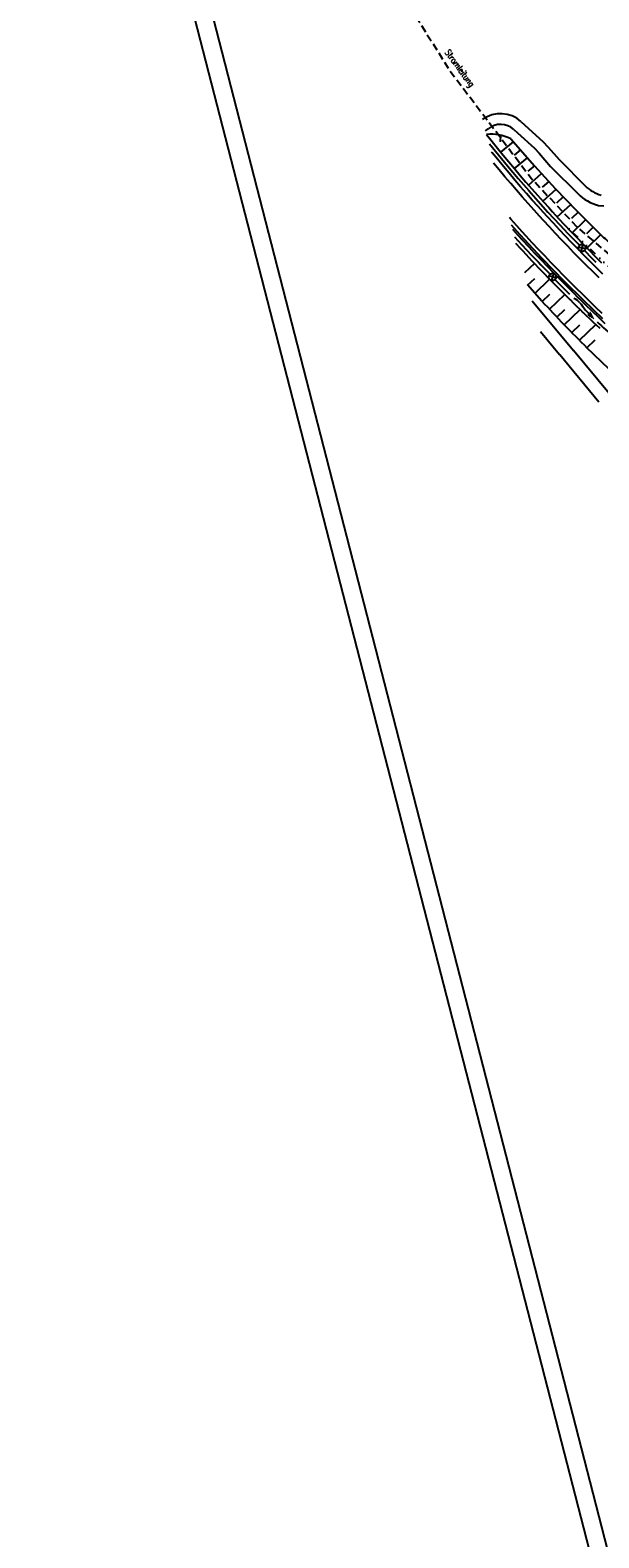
# Model space of a CAD drawing. Extents: x 447426 to 448116, y 440349 to 441552.
# Tile 29 of 96: x 447426 to 447585, y 440846 to 441266. Entities that reach past the tile are written whole.
import ezdxf

# ---------------------------------------------------------------- set-up
doc = ezdxf.new("R2010")
doc.units = 0
doc.header["$LTSCALE"] = 2
doc.header["$MEASUREMENT"] = 0
for name, pattern in [('AUSGEZOGEN', [0]), ('GESTRICH-X2', [1.5, 1, -0.5]), ('GETRENNTX3', [3.25, 1, -0.75, 0, -0.75, 0, -0.75])]:
    doc.linetypes.add(name, pattern=pattern)
doc.layers.get('0').update_dxf_attribs({"linetype": 'AUSGEZOGEN'})
for name, color, linetype in [('DB-Andere_Planer', 15, 'CONTINUOUS'), ('DB-Bemassung', 15, 'CONTINUOUS'), ('DB-Strassen', 15, 'CONTINUOUS'), ('Planeinteilung', 250, 'CONTINUOUS'), ('RAHMEN', 7, 'AUSGEZOGEN'), ('STROMLTG', 4, 'AUSGEZOGEN'), ('TELEKOM', 4, 'GETRENNTX3')]:
    doc.layers.add(name, color=color, linetype=linetype)
doc.styles.add('ROMANS', font='romans.shx', dxfattribs={"width": 0.8})

# ---------------------------------------------------------------- blocks, each defined once
blk = doc.blocks.new('CLUMP_29_2')
at = {"layer": 'DB-Strassen', "color": 64, "linetype": 'Continuous'}
for p, q in [((874.6, 241.87), (874.6, 241.69)), ((874.7, 241.51), (874.7, 241.9)), ((874.8, 241.92), (874.8, 241.34)), ((874.9, 241.16), (874.9, 241.95)), ((875, 241.98), (875, 240.98)), ((875.1, 241.07), (875.1, 242.01)), ((875.2, 242.03), (875.2, 241.16)), ((875.3, 241.26), (875.3, 242.06)), ((875.4, 242.09), (875.4, 241.35)), ((875.5, 241.44), (875.5, 242.12)), ((875.6, 242.14), (875.6, 241.54)), ((875.7, 241.63), (875.7, 242.17)), ((875.8, 242.2), (875.8, 241.73)), ((875.9, 241.82), (875.9, 242.23)), ((876, 242.25), (876, 241.92)), ((876.1, 242.01), (876.1, 242.28)), ((876.2, 242.31), (876.2, 242.11)), ((876.3, 242.2), (876.3, 242.34)), ((876.4, 242.36), (876.4, 242.3))]:
    blk.add_line(p, q, dxfattribs=at)
blk = doc.blocks.new('1135420')
blk.add_line((0, 0), (1135, 0))
at = {"layer": 'RAHMEN'}
blk.add_line((25, 5), (950, 5), dxfattribs=at)

msp = doc.modelspace()

# ---------------------------------------------------------------- linework, layer by layer
at = {"layer": 'DB-Andere_Planer', "linetype": 'Continuous'}
for p, q in [((447583.66, 441175.84), (447581.49, 441177.97)), ((447574.1, 441175.85), (447585, 441162.71)), ((447587.84, 441165.05), (447577.93, 441177)), ((447587.78, 441171.86), (447583.66, 441175.84))]:
    msp.add_line(p, q, dxfattribs=at)
at = {"layer": 'DB-Strassen', "linetype": 'Continuous'}
for p, q in [((447563.3, 441240.88), (447564.38, 441239.9)), ((447553.44, 441238.29), (447554.12, 441238.84)), ((447553.71, 441237.25), (447555.24, 441235.32)), ((447557.55, 441237.03), (447557.53, 441235.23)), ((447561.29, 441238.66), (447562.36, 441237.68)), ((447562.36, 441237.68), (447567.02, 441233.43)), ((447564.38, 441239.9), (447569.43, 441235.28)), ((447554.52, 441234.63), (447559.51, 441228.54)), ((447555.24, 441232.15), (447555.06, 441232.37)), ((447555.24, 441235.32), (447556.79, 441233.41)), ((447556.8, 441230.24), (447555.24, 441232.15)), ((447556.79, 441233.41), (447558.34, 441231.51)), ((447557.66, 441232.34), (447561.18, 441235.21)), ((447560.42, 441236.06), (447567.08, 441228.55)), ((447563.15, 441232.99), (447561.36, 441231.51)), ((447567.02, 441233.43), (447568.39, 441232.06)), ((447568.39, 441232.06), (447568.39, 441232.06)), ((447568.39, 441232.06), (447571.57, 441228.36)), ((447569.43, 441235.28), (447570.86, 441233.76)), ((447570.86, 441233.76), (447570.86, 441233.76)), ((447570.86, 441233.76), (447573.91, 441230.26)), ((447557.22, 441227.38), (447555.64, 441229.28)), ((447558.38, 441228.34), (447556.8, 441230.24)), ((447558.34, 441231.51), (447559.91, 441229.62)), ((447559.96, 441226.44), (447558.38, 441228.34)), ((447559.51, 441228.54), (447562.49, 441225.02)), ((447559.91, 441229.62), (447561.49, 441227.73)), ((447561.49, 441227.73), (447563.08, 441225.86)), ((447561.5, 441227.73), (447565.1, 441230.78)), ((447567.06, 441228.56), (447565.25, 441227)), ((447567.08, 441228.55), (447569.93, 441225.37)), ((447571.57, 441228.36), (447579.21, 441220.69)), ((447573.91, 441230.26), (447581.32, 441222.83)), ((447558.82, 441225.48), (447557.22, 441227.38)), ((447560.42, 441223.59), (447558.82, 441225.48)), ((447561.56, 441224.56), (447559.96, 441226.44)), ((447562.04, 441221.71), (447560.42, 441223.59)), ((447563.17, 441222.69), (447561.56, 441224.56)), ((447562.49, 441225.02), (447565.44, 441221.61)), ((447563.08, 441225.86), (447564.69, 441224)), ((447564.69, 441224), (447566.3, 441222.14)), ((447565.4, 441223.17), (447569.05, 441226.35)), ((447571.06, 441224.16), (447569.22, 441222.54)), ((447569.93, 441225.37), (447572.83, 441222.24)), ((447563.67, 441219.84), (447562.04, 441221.71)), ((447564.8, 441220.83), (447563.17, 441222.69)), ((447565.31, 441217.98), (447563.67, 441219.84)), ((447566.43, 441218.97), (447564.8, 441220.83)), ((447565.44, 441221.61), (447565.44, 441221.61)), ((447565.44, 441221.61), (447568.09, 441218.62)), ((447566.3, 441222.14), (447567.93, 441220.3)), ((447567.93, 441220.3), (447569.57, 441218.47)), ((447569.38, 441218.68), (447573.07, 441221.98)), ((447572.83, 441222.24), (447575.77, 441219.13)), ((447575.1, 441219.84), (447573.24, 441218.15)), ((447579.21, 441220.69), (447579.21, 441220.69)), ((447581.32, 441222.83), (447581.32, 441222.83)), ((447566.96, 441216.13), (447565.31, 441217.98)), ((447568.08, 441217.13), (447566.43, 441218.97)), ((447568.43, 441214.5), (447566.96, 441216.13)), ((447569.54, 441215.51), (447568.08, 441217.13)), ((447568.09, 441218.62), (447570.81, 441215.61)), ((447570.65, 441214.3), (447569.54, 441215.51)), ((447569.57, 441218.47), (447571.03, 441216.85)), ((447570.81, 441215.61), (447570.81, 441215.61)), ((447570.81, 441215.61), (447574.09, 441212.05)), ((447571.03, 441216.85), (447572.12, 441215.65)), ((447572.12, 441215.65), (447573.78, 441213.85)), ((447573.42, 441214.25), (447577.16, 441217.7)), ((447575.77, 441219.13), (447578.74, 441216.07)), ((447579.21, 441215.59), (447577.34, 441213.82)), ((447578.74, 441216.07), (447581.75, 441213.04)), ((447584.88, 441217.46), (447586.39, 441217.37)), ((447560.45, 441213.66), (447560.06, 441214.1)), ((447562.13, 441211.78), (447560.45, 441213.66)), ((447563.07, 441209.25), (447560.64, 441211.99)), ((447563.63, 441210.13), (447562.13, 441211.78)), ((447569.54, 441213.29), (447568.43, 441214.5)), ((447571.22, 441211.47), (447569.54, 441213.29)), ((447572.32, 441212.49), (447570.65, 441214.3)), ((447572.9, 441209.67), (447571.22, 441211.47)), ((447574, 441210.69), (447572.32, 441212.49)), ((447573.78, 441213.85), (447575.45, 441212.06)), ((447574.09, 441212.05), (447576.38, 441209.63)), ((447575.45, 441212.06), (447577.14, 441210.28)), ((447577.53, 441209.87), (447581.31, 441213.49)), ((447583.42, 441211.4), (447581.52, 441209.56)), ((447581.75, 441213.04), (447584.8, 441210.05)), ((447560.95, 441210.85), (447561.01, 441210.78)), ((447561.01, 441210.78), (447561.02, 441210.78)), ((447561.02, 441210.78), (447562.51, 441209.12)), ((447561.53, 441208.71), (447563.56, 441206.49)), ((447561.86, 441206.87), (447561.85, 441206.87)), ((447562.17, 441206.54), (447561.86, 441206.87)), ((447562.51, 441209.12), (447562.52, 441209.12)), ((447562.52, 441209.12), (447563.65, 441207.88)), ((447569.21, 441202.65), (447563.07, 441209.25)), ((447563.07, 441209.25), (447563.07, 441209.25)), ((447564.75, 441208.89), (447563.63, 441210.13)), ((447563.65, 441207.88), (447563.65, 441207.88)), ((447563.65, 441207.88), (447565.35, 441206.03)), ((447566.46, 441207.05), (447564.75, 441208.89)), ((447568.17, 441205.22), (447566.46, 441207.05)), ((447574.61, 441207.87), (447572.9, 441209.67)), ((447575.69, 441208.9), (447574, 441210.69)), ((447576.32, 441206.07), (447574.61, 441207.87)), ((447577.4, 441207.11), (447575.69, 441208.9)), ((447576.38, 441209.63), (447576.38, 441209.63)), ((447577.14, 441210.28), (447578.84, 441208.5)), ((447579.12, 441205.34), (447577.4, 441207.11)), ((447578.84, 441208.5), (447580.56, 441206.74)), ((447580.56, 441206.74), (447582.28, 441204.98)), ((447581.7, 441205.56), (447585.55, 441209.33)), ((447562.99, 441205.63), (447562.17, 441206.54)), ((447563, 441205.63), (447562.99, 441205.63)), ((447563.88, 441204.68), (447563, 441205.63)), ((447563.56, 441206.49), (447566.25, 441203.61)), ((447564.71, 441203.78), (447563.88, 441204.68)), ((447564.72, 441203.78), (447564.71, 441203.78)), ((447565.61, 441202.83), (447564.72, 441203.78)), ((447565.35, 441206.03), (447565.36, 441206.03)), ((447565.36, 441206.03), (447567.07, 441204.19)), ((447566.43, 441201.94), (447565.61, 441202.83)), ((447566.25, 441203.61), (447566.25, 441203.61)), ((447567.07, 441204.19), (447567.08, 441204.19)), ((447567.08, 441204.19), (447568.81, 441202.35)), ((447569.9, 441203.38), (447568.17, 441205.22)), ((447575.46, 441196.23), (447569.21, 441202.65)), ((447571.64, 441201.56), (447569.9, 441203.38)), ((447578.05, 441204.29), (447576.32, 441206.07)), ((447579.79, 441202.52), (447578.05, 441204.29)), ((447580.86, 441203.57), (447579.12, 441205.34)), ((447581.25, 441205.34), (447579.31, 441205.84)), ((447581.53, 441200.76), (447579.79, 441202.52)), ((447580.53, 441206.56), (447580.02, 441204.58)), ((447582.6, 441201.82), (447580.86, 441203.57)), ((447583.23, 441202.57), (447580.98, 441204.88)), ((447580.98, 441204.88), (447580.98, 441204.88)), ((447582.28, 441204.98), (447584.01, 441203.23)), ((447584.24, 441201.58), (447583.23, 441202.57)), ((447584.01, 441203.23), (447585.76, 441201.49)), ((447567.04, 441201.31), (447564.27, 441198.7)), ((447566.45, 441201.95), (447566.43, 441201.94)), ((447567.36, 441200.98), (447566.45, 441201.95)), ((447568.18, 441200.11), (447567.36, 441200.98)), ((447568.19, 441200.11), (447568.18, 441200.11)), ((447569.11, 441199.15), (447568.19, 441200.11)), ((447568.81, 441202.35), (447568.81, 441202.35)), ((447568.81, 441202.35), (447570.56, 441200.53)), ((447569.94, 441198.28), (447569.11, 441199.15)), ((447569.95, 441198.29), (447569.94, 441198.28)), ((447570.88, 441197.32), (447569.95, 441198.29)), ((447570.56, 441200.53), (447570.56, 441200.53)), ((447570.56, 441200.53), (447572.32, 441198.71)), ((447573.4, 441199.76), (447571.64, 441201.56)), ((447572.32, 441198.51), (447571.81, 441196.57)), ((447572.32, 441198.71), (447572.32, 441198.71)), ((447572.32, 441198.71), (447574.09, 441196.91)), ((447575.16, 441197.96), (447573.4, 441199.76)), ((447583.29, 441199), (447581.53, 441200.76)), ((447584.35, 441200.07), (447582.6, 441201.82)), ((447585.06, 441197.26), (447583.29, 441199)), ((447586.11, 441198.33), (447584.35, 441200.07)), ((447565.09, 441195.25), (447567.17, 441197.12)), ((447569.12, 441190.81), (447565.11, 441195.28)), ((447567.18, 441192.93), (447571.29, 441196.89)), ((447571.7, 441196.47), (447570.88, 441197.32)), ((447573.04, 441197.28), (447571.1, 441197.79)), ((447571.71, 441196.47), (447571.7, 441196.47)), ((447572.66, 441195.51), (447571.71, 441196.47)), ((447573.48, 441194.67), (447572.66, 441195.51)), ((447576.95, 441192.64), (447572.77, 441196.82)), ((447573.49, 441194.67), (447573.48, 441194.67)), ((447574.44, 441193.71), (447573.49, 441194.67)), ((447574.09, 441196.91), (447574.09, 441196.91)), ((447574.09, 441196.91), (447575.87, 441195.11)), ((447576.93, 441196.17), (447575.16, 441197.96)), ((447580.71, 441191.03), (447575.46, 441196.23)), ((447575.46, 441196.23), (447575.46, 441196.23)), ((447575.87, 441195.11), (447575.87, 441195.11)), ((447575.87, 441195.11), (447577.65, 441193.33)), ((447578.71, 441194.39), (447576.93, 441196.17)), ((447580.5, 441192.62), (447578.71, 441194.39)), ((447566.41, 441190.89), (447577.93, 441177)), ((447569.2, 441190.72), (447571.3, 441192.74)), ((447571.25, 441188.52), (447575.52, 441192.63)), ((447575.27, 441192.87), (447574.44, 441193.71)), ((447575.28, 441192.88), (447575.27, 441192.87)), ((447576.24, 441191.91), (447575.28, 441192.88)), ((447577.06, 441191.09), (447576.24, 441191.91)), ((447577.07, 441191.1), (447577.06, 441191.09)), ((447578.04, 441190.13), (447577.07, 441191.1)), ((447577.65, 441193.33), (447577.66, 441193.33)), ((447577.66, 441193.33), (447579.45, 441191.55)), ((447578.86, 441189.32), (447578.04, 441190.13)), ((447579.45, 441191.55), (447579.45, 441191.56)), ((447579.45, 441191.56), (447581.26, 441189.79)), ((447579.71, 441190.34), (447580.1, 441189.89)), ((447580.1, 441189.89), (447580.58, 441189.23)), ((447582.3, 441190.86), (447580.5, 441192.62)), ((447586.11, 441185.83), (447580.71, 441191.03)), ((447584.11, 441189.11), (447582.3, 441190.86)), ((447573.3, 441186.34), (447575.48, 441188.43)), ((447575.38, 441184.17), (447579.8, 441188.42)), ((447578.88, 441189.32), (447578.86, 441189.32)), ((447579.86, 441188.36), (447578.88, 441189.32)), ((447580.68, 441187.56), (447579.86, 441188.36)), ((447580.58, 441189.23), (447580.58, 441189.23)), ((447580.69, 441187.56), (447580.68, 441187.56)), ((447581.68, 441186.6), (447580.69, 441187.56)), ((447581.26, 441189.79), (447581.26, 441189.79)), ((447581.26, 441189.79), (447583.07, 441188.04)), ((447582.5, 441185.81), (447581.68, 441186.6)), ((447582.51, 441185.81), (447582.5, 441185.81)), ((447583.51, 441184.85), (447582.51, 441185.81)), ((447583.07, 441188.04), (447583.07, 441188.04)), ((447583.07, 441188.04), (447584.89, 441186.29)), ((447585.93, 441187.37), (447584.11, 441189.11)), ((447584.89, 441186.29), (447584.9, 441186.29)), ((447584.9, 441186.29), (447586.72, 441184.55)), ((447568.77, 441182.29), (447574.04, 441175.93)), ((447577.47, 441182.02), (447579.71, 441184.18)), ((447579.58, 441179.88), (447584.12, 441184.26)), ((447584.32, 441184.06), (447583.51, 441184.85)), ((447584.33, 441184.06), (447584.32, 441184.06)), ((447585.34, 441183.11), (447584.33, 441184.06)), ((447581.7, 441177.76), (447584.01, 441179.98))]:
    msp.add_line(p, q, dxfattribs=at)
for centre, major_axis, start_param, end_param in [((447557.59, 441234.58), (-2.24, 8.2), -1.003191, 0.364082), ((447557.59, 441234.58), (-3.89, 3.89), -1.521396, -0.101579), ((447554.92, 441224.49), (-9.07, 9.07), -1.229467, -0.691132), ((447588.15, 441229.78), (-9.01, 9.01), 1.579261, 2.096616), ((447588.17, 441229.8), (-6.91, 6.91), 1.579381, 2.092472), ((447712.57, 441342.1), (-134.34, 134.34), 1.556981, 1.581294), ((447580.28, 441205.59), (-0.707, 0.707), 2.623338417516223, 8.906523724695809), ((447729, 441359.15), (-146.67, 146.67), 1.587504, 1.608093), ((447767, 441394.17), (-195.72, 195.72), 1.544743, 1.571509), ((447572.07, 441197.54), (-0.71, 0.71), 2.623338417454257, 8.906523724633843), ((447857.98, 441456.84), (-104.59, 378.52), 2.045484, 2.091644), ((447575.24, 441185.93), (-4.44, 4.44), 4.706185, 5.032782), ((447590.01, 441195.75), (-8.11, 8.11), 1.390084, 1.5135), ((447590.01, 441195.75), (-8.11, 8.11), 1.513534, 1.618789), ((447665.49, 441270.8), (-83.41, 83.41), 1.599395, 1.656185)]:
    msp.add_ellipse(centre, major_axis=major_axis, ratio=1, start_param=start_param, end_param=end_param, dxfattribs=at)
at = {"layer": 'STROMLTG', "linetype": 'GESTRICH-X2', "flags": 128}
msp.add_lwpolyline([(447473.71, 441441.03), (447482.58, 441386.99), (447491.71, 441358.28), (447503.35, 441325.81), (447517.87, 441295.92), (447543.31, 441255.28), (447566.25, 441224.95), (447579.02, 441211.35), (447616.64, 441179.28), (447631.83, 441165.09), (447643.04, 441153.03), (447656.67, 441140.83), (447672.71, 441132.32), (447689.81, 441119.68), (447715.57, 441095.71), (447741.18, 441074.2), (447749.28, 441066.71), (447752.64, 441059.68), (447757.56, 441055.57), (447760.7, 441049.67), (447777.53, 441035.77), (447804.06, 441014.73), (447812.35, 441007.54), (447815.6, 441004.95), (447819.47, 441003.93), (447831.85, 440992.71), (447845.54, 440979.94), (447855.64, 440971.13), (447864.14, 440962.95), (447884.49, 440941.08), (447897.18, 440925.71), (447908.34, 440910.87), (447913.59, 440904.29), (447916.47, 440902.18), (447923.57, 440897.76), (447932.26, 440902.23), (447935.3, 440900.12), (447938.64, 440901.98), (447937.51, 440903.67), (447953.82, 440909.69), (447961.39, 440912.58), (447979.16, 440913.73), (447983.93, 440915.37), (448003.6, 440922.04), (448005.98, 440923.43), (448005.98, 440926.23)], dxfattribs=at)
at = {"layer": 'TELEKOM', "flags": 128}
msp.add_lwpolyline([(447750.23, 441060.37), (447748.34, 441066.54), (447744.72, 441069.31), (447736.73, 441075.92), (447723.92, 441087.18), (447712.28, 441096.74), (447699.7, 441108.36), (447692.31, 441114.79), (447679.02, 441125.39), (447670.7, 441131.76), (447654.31, 441141.17), (447639.92, 441153.12), (447628.47, 441166.08), (447617.01, 441176.24), (447589.54, 441198.67), (447575.34, 441212.21)], dxfattribs=at)

# ---------------------------------------------------------------- block references
at = {"layer": 'DB-Bemassung', "color": 15, "linetype": 'Continuous', "rotation": 285.306219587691}
msp.add_blockref('CLUMP_29_2', (447118.54, 441967.26), dxfattribs=at)
at = {"layer": 'Planeinteilung', "linetype": 'Continuous', "rotation": 284.4375024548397}
msp.add_blockref('1135420', (447426.45, 441447.77), dxfattribs=at)

# ---------------------------------------------------------------- texts
at = {"layer": 'STROMLTG', "style": 'ROMANS', "width": 0.8}
msp.add_text('Stromleitung', height=1.8, rotation=306.0978, dxfattribs=at).set_placement((447541.95, 441260.13))

doc.saveas('drawing.dxf')
